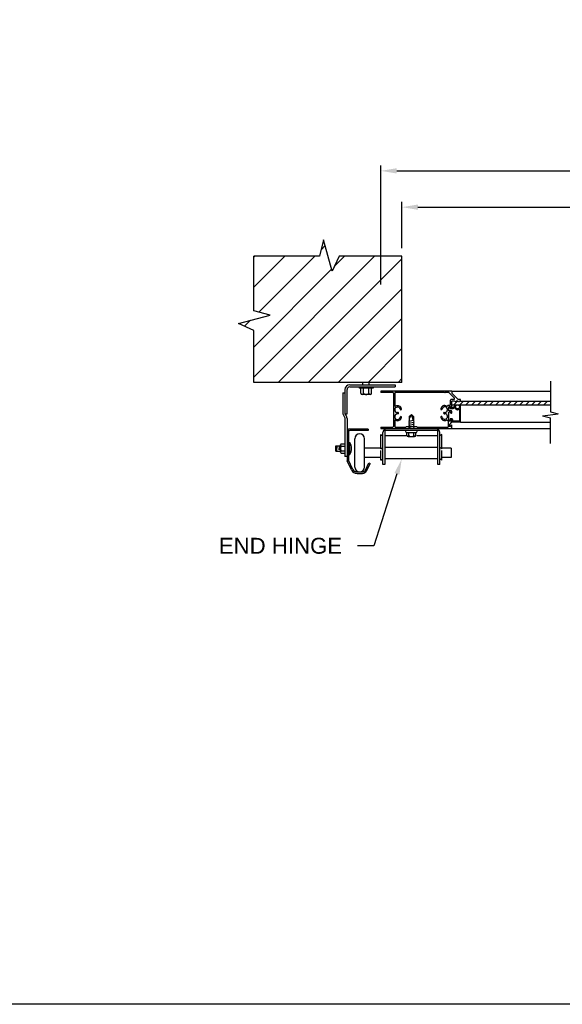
# Model space of a CAD drawing. Header units: inches. Extents: x 168.8 to 189.1, y 234.4 to 247.7.
# Tile 5 of 8: x 177 to 180.2, y 234.4 to 240.3. Entities that reach past the tile are written whole.
import ezdxf
from ezdxf import colors
from ezdxf.entities.mleader import LeaderData, LeaderLine
from ezdxf.math import Vec2, Vec3

# ---------------------------------------------------------------- set-up
doc = ezdxf.new("R2010")
doc.units = ezdxf.units.IN
doc.header["$LTSCALE"] = 0.25
doc.header["$MEASUREMENT"] = 0
doc.layers.add('511', color=7, linetype='Continuous')
doc.layers.add('ANNOTATIONS', color=1, linetype='Continuous')
doc.styles.add('ARIAL', font='arial.ttf', dxfattribs={"height": 0.09375})
doc.dimstyles.new('STANDARD$0', dxfattribs={"dimtxt": 0.09375, "dimasz": 0.09375, "dimexe": 0.03125, "dimexo": 0.046875, "dimgap": 0.09, "dimtad": 0, "dimtih": 1, "dimtoh": 1, "dimdec": 4, "dimzin": 0, "dimdsep": 46, "dimtxsty": 'ARIAL', "dimcen": 0.09, "dimadec": 0, "dimazin": 0, "dimtfac": 1, "dimtdec": 4, "dimtofl": 0, "dimtmove": 0, "dimatfit": 1, "dimfxl": 1, "dimtolj": 1, "dimtzin": 0, "dimarcsym": 0})

# ---------------------------------------------------------------- blocks, each defined once
blk = doc.blocks.new('*D5')
at = {"layer": 'ANNOTATIONS', "color": 0, "lineweight": -2, "transparency": 16777216}
for p, q in [((179.2712, 238.9069), (179.2712, 239.1803)), ((183.0524, 238.9069), (183.0524, 239.1803)), ((179.3649, 239.1491), (180.5464, 239.1491)), ((182.9587, 239.1491), (181.7772, 239.1491))]:
    blk.add_line(p, q, dxfattribs=at)
at = {"layer": 'ANNOTATIONS', "color": 0, "transparency": 16777216}
for points in [[(179.3649, 239.1647), (179.3649, 239.1334), (179.2712, 239.1491)], [(182.9587, 239.1647), (182.9587, 239.1334), (183.0524, 239.1491)]]:
    blk.add_solid(points, dxfattribs=at)
at = {"layer": 'defpoints', "color": 0, "transparency": 16777216}
for p in [(183.0524, 239.1491), (179.2712, 238.8601), (183.0524, 238.8601)]:
    blk.add_point(p, dxfattribs=at)
at = {"layer": 'ANNOTATIONS', "color": 0, "transparency": 16777216, "insert": (181.1618, 239.1491), "char_height": 0.09375, "attachment_point": 5, "style": 'ARIAL'}
blk.add_mtext('\\A1;FINISH OPENING', dxfattribs=at)
blk = doc.blocks.new('*D6')
at = {"layer": 'ANNOTATIONS', "color": 0, "lineweight": -2, "transparency": 16777216}
for p, q in [((179.1462, 238.692), (179.1462, 239.3943)), ((179.2399, 239.363), (180.6529, 239.363)), ((183.0837, 239.363), (181.6707, 239.363)), ((183.1774, 238.692), (183.1774, 239.3943))]:
    blk.add_line(p, q, dxfattribs=at)
at = {"layer": 'ANNOTATIONS', "color": 0, "transparency": 16777216}
for points in [[(179.2399, 239.3786), (179.2399, 239.3474), (179.1462, 239.363)], [(183.0837, 239.3786), (183.0837, 239.3474), (183.1774, 239.363)]]:
    blk.add_solid(points, dxfattribs=at)
at = {"layer": 'defpoints', "color": 0, "transparency": 16777216}
for p in [(179.1462, 239.363), (179.1462, 238.6451), (183.1774, 238.6451)]:
    blk.add_point(p, dxfattribs=at)
at = {"layer": 'ANNOTATIONS', "color": 0, "transparency": 16777216, "insert": (181.1618, 239.363), "char_height": 0.09375, "attachment_point": 5, "style": 'ARIAL'}
blk.add_mtext('\\A1;DOOR WIDTH', dxfattribs=at)

msp = doc.modelspace()

# ---------------------------------------------------------------- hatches: boundary and pattern name
at = {"layer": '511'}
h = msp.add_hatch(dxfattribs=at)
h.set_pattern_fill('ANSI31', color=256)
h.paths.add_polyline_path([(179.27118, 238.86006), (178.89969, 238.86006), (178.85882, 238.77085), (178.80854, 238.95627), (178.78368, 238.86006), (178.39618, 238.86006), (178.39618, 238.5375), (178.49239, 238.51264), (178.30698, 238.46236), (178.39618, 238.42149), (178.39618, 238.11494), (179.27118, 238.11494)])
h.paths.add_polyline_path([(183.92743, 238.42149), (183.83823, 238.46236), (184.02364, 238.51264), (183.92743, 238.5375), (183.92743, 238.86006), (183.55594, 238.86006), (183.51507, 238.77085), (183.46479, 238.95627), (183.43993, 238.86006), (183.05243, 238.86006), (183.05243, 238.11494), (183.92743, 238.11494)])

# ---------------------------------------------------------------- linework, layer by layer
for p, q in [((178.80854, 238.95627), (178.78368, 238.86006)), ((178.85882, 238.77085), (178.80854, 238.95627)), ((178.78368, 238.86006), (178.39618, 238.86006)), ((178.39618, 238.5375), (178.39618, 238.86006)), ((178.89969, 238.86006), (178.85882, 238.77085)), ((179.27118, 238.86006), (178.89969, 238.86006)), ((179.27118, 238.11494), (179.27118, 238.86006)), ((178.49239, 238.51264), (178.39618, 238.5375)), ((178.30698, 238.46236), (178.49239, 238.51264)), ((178.39618, 238.42149), (178.30698, 238.46236)), ((178.39618, 238.11494), (178.39618, 238.42149)), ((179.27118, 238.11494), (178.39618, 238.11494)), ((178.93456, 238.0729), (178.93456, 237.92981)), ((178.94693, 237.92903), (178.94693, 238.0729)), ((178.96256, 238.1009), (179.23143, 238.1009)), ((178.96256, 238.08853), (179.23143, 238.08853)), ((179.01862, 238.08853), (179.01862, 238.0819)), ((179.10049, 238.0819), (179.01862, 238.0819)), ((179.02737, 238.05128), (179.02737, 238.0819)), ((179.04081, 238.1009), (179.04081, 238.11494)), ((179.04393, 238.05128), (179.04393, 238.0819)), ((179.07518, 238.05128), (179.07518, 238.0819)), ((179.07831, 238.1009), (179.07831, 238.11494)), ((179.09174, 238.05128), (179.09174, 238.0819)), ((179.10049, 238.08853), (179.10049, 238.0819)), ((179.23143, 238.1009), (179.23143, 238.08853)), ((180.1473, 238.12353), (180.1473, 237.94113)), ((178.92218, 238.05384), (178.93456, 238.05384)), ((178.92218, 238.05384), (178.92218, 237.93299)), ((179.08346, 238.04378), (179.03565, 238.04378)), ((179.56498, 238.06354), (179.14618, 238.06354)), ((179.14618, 238.06354), (179.14618, 238.05604)), ((179.21669, 238.05604), (179.14618, 238.05604)), ((179.22044, 238.05229), (179.22044, 237.85539)), ((179.22794, 238.05229), (179.22794, 237.97836)), ((179.52172, 238.05604), (179.23169, 238.05604)), ((179.5236, 238.05416), (179.52172, 238.05604)), ((179.52547, 238.05604), (179.5236, 238.05416)), ((179.54427, 238.05604), (179.52547, 238.05604)), ((179.54692, 238.05494), (179.58043, 238.02144)), ((179.55748, 237.98316), (179.55748, 238.01128)), ((179.57778, 238.01503), (179.56123, 238.01503)), ((179.56498, 238.06354), (179.56498, 238.05191)), ((179.56498, 238.06353), (180.1473, 238.06353)), ((179.56498, 238.05191), (179.60076, 238.01613)), ((179.61573, 238.01503), (179.60341, 238.01503)), ((179.61573, 238.00441), (179.61573, 238.01503)), ((179.55373, 237.97941), (179.54307, 237.97941)), ((179.55748, 237.9719), (179.54773, 237.9719)), ((179.54773, 237.94815), (179.54773, 237.9719)), ((179.55469, 237.97191), (179.55048, 237.97191)), ((179.55048, 237.96691), (179.55277, 237.96691)), ((179.55277, 237.96691), (179.55495, 237.95878)), ((179.57085, 237.95878), (179.55495, 237.95878)), ((179.55711, 237.97006), (179.55879, 237.96378)), ((179.55913, 237.96575), (179.55748, 237.9719)), ((179.56927, 237.96378), (179.55879, 237.96378)), ((179.56232, 237.96378), (179.5617, 237.96378)), ((179.56232, 237.96378), (179.5617, 237.96378)), ((179.58179, 238.00441), (179.56498, 238.00441)), ((179.56498, 237.96644), (179.56498, 238.00441)), ((179.56498, 237.98291), (180.1473, 237.98291)), ((179.58143, 237.9723), (179.56927, 237.96378)), ((179.58004, 237.96522), (179.57085, 237.95878)), ((179.57768, 237.98291), (179.59918, 238.00441)), ((179.58605, 237.97692), (179.58143, 237.9723)), ((179.58179, 238.00441), (179.58279, 238.00227)), ((179.58492, 238.00441), (179.58392, 238.00227)), ((179.58492, 238.00441), (179.58591, 238.00227)), ((179.58804, 238.00441), (179.58705, 238.00227)), ((179.58804, 238.00441), (179.58904, 238.00227)), ((179.59117, 238.00441), (179.59017, 238.00227)), ((179.6013, 238.00441), (179.59117, 238.00441)), ((179.6013, 238.00441), (179.60229, 238.00227)), ((179.60442, 238.00441), (179.60343, 238.00227)), ((179.60442, 238.00441), (179.60542, 238.00227)), ((179.60755, 238.00441), (179.60655, 238.00227)), ((179.60755, 238.00441), (179.60854, 238.00227)), ((179.61067, 238.00441), (179.60968, 238.00227)), ((179.61573, 238.00441), (179.61067, 238.00441)), ((179.61073, 237.95428), (179.61073, 237.88866)), ((179.61573, 237.97728), (179.61104, 237.97728)), ((179.61304, 237.98291), (179.63454, 238.00441)), ((179.61573, 238.00441), (180.1473, 238.00441)), ((179.61573, 237.88116), (179.61573, 237.97728)), ((179.6484, 237.98291), (179.6699, 238.00441)), ((179.68375, 237.98291), (179.70525, 238.00441)), ((179.71911, 237.98291), (179.74061, 238.00441)), ((179.75446, 237.98291), (179.77596, 238.00441)), ((179.78982, 237.98291), (179.81132, 238.00441)), ((179.82517, 237.98291), (179.84667, 238.00441)), ((179.86053, 237.98291), (179.88203, 238.00441)), ((179.89588, 237.98291), (179.91738, 238.00441)), ((179.93124, 237.98291), (179.95274, 238.00441)), ((179.96659, 237.98291), (179.98809, 238.00441)), ((180.00195, 237.98291), (180.02345, 238.00441)), ((180.0373, 237.98291), (180.0588, 238.00441)), ((180.07266, 237.98291), (180.09416, 238.00441)), ((180.10801, 237.98291), (180.12951, 238.00441)), ((178.92418, 237.92521), (178.93409, 237.90719)), ((178.93456, 237.92903), (178.94693, 237.92903)), ((178.93456, 237.90538), (178.93456, 237.67884)), ((178.93502, 237.928), (178.94494, 237.90997)), ((178.94693, 237.9022), (178.94693, 237.66032)), ((179.24762, 237.93728), (179.24457, 237.93728)), ((179.24762, 237.92977), (179.24457, 237.92977)), ((179.31412, 237.91503), (179.32631, 237.92503)), ((179.32631, 237.92503), (179.31412, 237.90429)), ((179.31412, 237.91503), (179.31412, 237.89115)), ((179.32631, 237.92503), (179.33439, 237.89219)), ((179.32631, 237.92503), (179.33849, 237.91503)), ((179.33849, 237.91503), (179.33849, 237.88991)), ((179.52055, 237.93815), (179.5236, 237.93815)), ((179.52055, 237.93065), (179.5236, 237.93065)), ((179.56123, 237.94815), (179.54773, 237.94815)), ((179.54773, 237.8909), (179.54773, 237.94065)), ((179.55748, 237.94065), (179.54773, 237.94065)), ((179.55373, 237.88527), (179.56498, 237.89652)), ((179.55565, 237.89791), (179.55919, 237.89178)), ((179.56748, 237.89978), (179.55673, 237.89978)), ((179.55913, 237.9345), (179.55748, 237.94065)), ((179.56182, 237.89442), (179.55919, 237.89178)), ((179.56232, 237.93253), (179.5617, 237.93253)), ((179.56373, 237.89478), (179.56271, 237.89478)), ((179.56498, 237.93519), (179.56498, 237.9444)), ((179.56498, 237.88478), (179.56498, 237.89653)), ((179.56498, 237.88477), (179.56498, 237.89652)), ((179.56498, 237.89353), (179.56498, 237.88241)), ((179.56998, 237.89728), (179.56998, 237.88866)), ((180.10102, 237.91734), (180.19359, 237.93043)), ((180.10102, 237.91734), (180.1473, 237.90664)), ((180.1473, 237.94113), (180.19359, 237.93043)), ((180.1473, 237.75442), (180.1473, 237.90664)), ((179.07193, 237.84035), (178.96318, 237.84035)), ((179.07193, 237.84035), (179.07193, 237.83185)), ((179.14618, 237.85164), (179.14618, 237.84414)), ((179.14618, 237.85164), (179.21669, 237.85164)), ((179.14618, 237.84414), (179.3162, 237.84414)), ((179.17006, 237.84416), (179.17006, 237.63047)), ((179.22794, 237.88869), (179.22794, 237.85539)), ((179.23169, 237.85164), (179.29432, 237.85164)), ((179.24302, 237.84602), (179.24115, 237.84414)), ((179.2449, 237.84414), (179.24302, 237.84602)), ((179.29807, 237.85539), (179.29432, 237.85164)), ((179.29807, 237.85539), (179.35683, 237.85539)), ((179.31112, 237.8874), (179.33849, 237.89304)), ((179.31412, 237.89115), (179.31112, 237.8874)), ((179.31112, 237.8874), (179.31412, 237.8849)), ((179.31412, 237.8849), (179.31112, 237.88115)), ((179.31112, 237.88115), (179.31412, 237.87865)), ((179.31112, 237.8749), (179.34149, 237.88115)), ((179.31412, 237.87865), (179.31112, 237.8749)), ((179.31112, 237.8749), (179.31412, 237.8724)), ((179.31412, 237.8724), (179.31112, 237.86865)), ((179.31112, 237.86865), (179.31412, 237.86615)), ((179.31112, 237.8624), (179.34149, 237.86865)), ((179.31412, 237.86615), (179.31112, 237.8624)), ((179.31112, 237.8624), (179.31412, 237.8599)), ((179.31412, 237.8599), (179.31112, 237.85615)), ((179.31112, 237.85615), (179.31412, 237.85365)), ((179.31112, 237.8499), (179.34149, 237.85615)), ((179.31412, 237.85365), (179.31112, 237.8499)), ((179.31112, 237.8499), (179.31412, 237.8474)), ((179.31412, 237.8474), (179.31152, 237.84416)), ((179.31806, 237.84603), (179.31618, 237.84416)), ((179.31993, 237.84416), (179.31806, 237.84603)), ((179.31995, 237.84414), (179.56498, 237.84414)), ((179.33849, 237.88991), (179.34149, 237.8874)), ((179.34149, 237.8874), (179.33849, 237.88366)), ((179.33849, 237.88366), (179.34149, 237.88115)), ((179.34149, 237.88115), (179.33849, 237.87741)), ((179.33849, 237.87741), (179.34149, 237.8749)), ((179.34149, 237.8749), (179.33849, 237.87116)), ((179.33849, 237.87116), (179.34149, 237.86865)), ((179.34149, 237.86865), (179.33849, 237.86491)), ((179.33849, 237.86491), (179.34149, 237.8624)), ((179.34149, 237.8624), (179.33849, 237.85866)), ((179.33849, 237.85866), (179.34149, 237.85615)), ((179.34149, 237.85615), (179.33849, 237.85241)), ((179.33849, 237.85241), (179.34149, 237.8499)), ((179.34149, 237.8499), (179.33849, 237.84616)), ((179.33849, 237.84616), (179.34089, 237.84416)), ((179.35683, 237.85539), (179.36058, 237.85164)), ((179.36058, 237.85164), (179.54248, 237.85164)), ((179.48256, 237.63047), (179.48256, 237.84416)), ((179.54623, 237.85539), (179.54623, 237.88343)), ((179.55373, 237.8909), (179.54773, 237.8909)), ((179.55373, 237.88527), (179.55373, 237.8909)), ((179.56498, 237.88477), (179.55373, 237.86964)), ((179.55373, 237.85402), (179.55373, 237.86964)), ((179.56498, 237.86527), (179.55373, 237.85402)), ((179.56498, 237.84414), (179.56498, 237.86527)), ((179.56498, 237.84416), (180.1473, 237.84416)), ((179.61573, 237.88116), (179.56623, 237.88116)), ((179.60824, 237.88616), (179.57248, 237.88616)), ((179.61573, 237.88116), (180.1473, 237.88116)), ((178.95543, 237.8241), (178.95543, 237.66032)), ((179.07193, 237.83185), (178.96318, 237.83185)), ((178.99309, 237.6156), (178.99309, 237.78297)), ((179.05009, 237.6156), (179.05009, 237.78297)), ((179.14618, 237.72347), (179.14618, 237.8086)), ((179.14618, 237.8086), (179.15868, 237.80041)), ((179.15868, 237.63047), (179.15868, 237.81916)), ((179.17006, 237.83278), (179.48256, 237.83278)), ((179.29518, 237.80041), (179.17006, 237.80041)), ((179.2954, 237.82035), (179.35721, 237.82035)), ((179.29943, 237.80441), (179.29943, 237.82035)), ((179.30693, 237.79691), (179.34568, 237.79691)), ((179.31224, 237.80441), (179.31224, 237.82035)), ((179.34037, 237.80441), (179.34037, 237.82035)), ((179.35318, 237.80441), (179.35318, 237.82035)), ((179.48256, 237.80041), (179.35879, 237.80041)), ((179.49393, 237.63047), (179.49393, 237.81916)), ((179.50643, 237.8086), (179.49393, 237.80041)), ((179.50643, 237.72347), (179.50643, 237.8086)), ((178.88043, 237.71037), (178.88043, 237.74107)), ((178.88043, 237.74107), (178.90816, 237.74107)), ((178.88706, 237.71395), (178.88926, 237.7391)), ((178.89997, 237.71678), (178.90177, 237.73736)), ((178.90816, 237.70464), (178.90816, 237.74679)), ((178.91256, 237.75387), (178.93456, 237.75387)), ((178.91256, 237.73972), (178.93456, 237.73972)), ((178.95543, 237.76097), (178.96263, 237.76097)), ((178.96263, 237.69047), (178.96263, 237.76097)), ((179.14618, 237.72663), (179.05009, 237.72663)), ((179.14618, 237.72347), (179.15868, 237.73166)), ((179.48256, 237.73166), (179.17006, 237.73166)), ((179.50643, 237.72347), (179.49393, 237.73166)), ((179.56107, 237.72663), (179.50643, 237.72663)), ((179.56107, 237.72663), (179.56107, 237.67194)), ((178.88043, 237.71037), (178.90816, 237.71037)), ((178.91256, 237.71172), (178.93456, 237.71172)), ((178.91256, 237.69757), (178.93456, 237.69757)), ((178.94693, 237.67884), (178.93456, 237.67884)), ((178.95543, 237.69047), (178.96263, 237.69047)), ((179.14618, 237.67194), (179.05009, 237.67194)), ((179.14618, 237.65672), (179.14618, 237.7142)), ((179.14618, 237.65672), (179.15868, 237.66491)), ((179.48256, 237.66491), (179.17006, 237.66491)), ((179.50643, 237.65672), (179.49393, 237.66491)), ((179.50643, 237.65672), (179.50643, 237.7142)), ((179.56107, 237.67194), (179.50643, 237.67194)), ((178.9739, 237.59888), (178.94845, 237.65346)), ((178.98161, 237.60247), (178.95616, 237.65705)), ((179.05552, 237.5984), (179.07604, 237.64047)), ((179.06316, 237.59467), (179.08368, 237.63674)), ((179.07604, 237.64047), (179.08368, 237.63674)), ((179.17006, 237.63047), (179.15868, 237.63047)), ((179.49393, 237.63047), (179.48256, 237.63047)), ((179.00574, 237.5871), (179.03743, 237.5871)), ((179.00574, 237.5786), (179.03743, 237.5786))]:
    msp.add_line(p, q, dxfattribs=at)
msp.add_circle((179.59898, 237.97116), 0.01175, dxfattribs=at)
for centre, radius, start, end in [((178.96256, 238.0729), 0.028, 90, 180), ((178.96256, 238.0729), 0.01562, 90, 180), ((179.03565, 238.0521), 0.00832, 185.668222, 354.331778), ((179.05956, 238.0638), 0.02003, 218.717988, 321.282012), ((179.08346, 238.0521), 0.00832, 185.668222, 354.331778), ((179.21669, 238.05229), 0.00375, 0, 90), ((179.23169, 238.05229), 0.00375, 90, 180), ((179.54427, 238.05229), 0.00375, 45, 90), ((179.56123, 238.01128), 0.00375, 90, 180), ((179.57778, 238.01878), 0.00375, 270, 45), ((179.60341, 238.01878), 0.00375, 225, 270), ((179.23169, 237.97836), 0.00375, 180, 297.643192), ((179.24457, 237.95378), 0.0165, 10.664662, 270), ((179.24457, 237.95378), 0.024, 10.664662, 117.643192), ((179.26447, 237.95753), 0.00375, 190.664662, 10.664662), ((179.5037, 237.9584), 0.00375, 169.335338, 349.335338), ((179.5236, 237.95465), 0.024, 62.356808, 169.335338), ((179.5236, 237.95465), 0.0165, 270, 169.335338), ((179.53648, 237.97924), 0.00375, 242.356808, 331.467311), ((179.54307, 237.97566), 0.00375, 90, 151.467311), ((179.55048, 237.96941), 0.0025, 90, 270), ((179.55373, 237.98316), 0.00375, 270, 0), ((179.55469, 237.96941), 0.0025, 15, 90), ((179.5617, 237.96644), 0.00266, 195, 270), ((179.56232, 237.96644), 0.00266, 270, 0), ((179.58147, 237.96317), 0.0025, 24.514708, 125), ((179.58336, 238.00253), 0.000625, 204.968351, 335.031649), ((179.59898, 237.97116), 0.01675, 204.514708, 265.723203), ((179.58648, 238.00253), 0.000625, 204.968351, 335.031649), ((179.58693, 237.97603), 0.00125, 338.566941, 135), ((179.58961, 238.00253), 0.000625, 204.968351, 335.031649), ((179.59898, 237.95441), 0.00125, 177.861601, 2.138399), ((179.59898, 237.97116), 0.01675, 274.276797, 298.719336), ((179.60286, 238.00253), 0.000625, 204.968351, 335.031649), ((179.60598, 238.00253), 0.000625, 204.968351, 335.031649), ((179.60823, 237.95428), 0.0025, 0, 118.719336), ((179.60911, 238.00253), 0.000625, 204.968351, 335.031649), ((179.61104, 237.97603), 0.00125, 90, 202.024313), ((178.93831, 237.93299), 0.01613, 180, 208.810794), ((178.93081, 237.90538), 0.00375, 0, 28.810794), ((178.93831, 237.92981), 0.00375, 180, 208.810794), ((178.93081, 237.9022), 0.01613, 0, 28.810794), ((179.24457, 237.91327), 0.0165, 90, 349.335338), ((179.24457, 237.91327), 0.024, 242.356808, 349.335338), ((179.24762, 237.93353), 0.00375, 270, 90), ((179.26447, 237.90953), 0.00375, 349.335338, 169.335338), ((179.5037, 237.9104), 0.00375, 10.664662, 190.664662), ((179.5236, 237.91415), 0.024, 190.664662, 296.188028), ((179.5236, 237.91415), 0.0165, 190.664662, 90), ((179.52055, 237.9344), 0.00375, 90, 270), ((179.55673, 237.89853), 0.00125, 90, 210), ((179.5617, 237.93519), 0.00266, 195, 270), ((179.56123, 237.9444), 0.00375, 0, 90), ((179.56271, 237.89353), 0.00125, 90, 135), ((179.56232, 237.93519), 0.00266, 270, 0), ((179.56373, 237.89353), 0.00125, 0, 90), ((179.56748, 237.89728), 0.0025, 0, 90), ((178.96318, 237.8241), 0.01625, 90, 180), ((179.18368, 237.81916), 0.025, 123.024664, 180), ((179.21669, 237.85539), 0.00375, 270, 0), ((179.23169, 237.88869), 0.00375, 62.356808, 180), ((179.23169, 237.85539), 0.00375, 180, 270), ((179.46893, 237.81916), 0.025, 0, 56.975336), ((179.53585, 237.88924), 0.00375, 12.720617, 116.188028), ((179.54316, 237.8909), 0.00375, 192.720617, 264.740504), ((179.54248, 237.85539), 0.00375, 270, 360), ((179.54248, 237.88343), 0.00375, 0, 84.740504), ((179.56623, 237.88241), 0.00125, 180, 270), ((179.57248, 237.88866), 0.0025, 180, 270), ((179.60824, 237.88366), 0.0025, 26.36724, 90), ((179.61162, 237.88527), 0.00125, 203.869027, 66.130973), ((179.61323, 237.88866), 0.0025, 180, 243.63276), ((178.96318, 237.8241), 0.00775, 90, 180), ((179.02159, 237.78297), 0.0285, 0, 180), ((179.30043, 237.82656), 0.00799, 128.935918, 231.064082), ((179.30693, 237.80441), 0.0075, 180, 270), ((179.30474, 237.80441), 0.0075, 278.385539, 0), ((179.31974, 237.80441), 0.0075, 180, 270), ((179.33287, 237.80441), 0.0075, 270, 0), ((179.34787, 237.80441), 0.0075, 180, 261.614461), ((179.34568, 237.80441), 0.0075, 270, 0), ((179.35219, 237.82656), 0.00799, 308.935918, 51.064082), ((178.91604, 237.74679), 0.00789, 116.244367, 243.755633), ((178.93263, 237.72572), 0.02447, 145.105623, 214.894377), ((178.90746, 237.72572), 0.06547, 327.423424, 32.576576), ((178.91604, 237.70464), 0.00789, 116.244367, 243.755633), ((178.96318, 237.66032), 0.01625, 180, 205), ((178.96318, 237.66032), 0.00775, 180, 205), ((179.02159, 237.6156), 0.0285, 180, 0), ((179.00574, 237.61372), 0.03513, 205, 270), ((179.00574, 237.61372), 0.02662, 205, 270), ((179.03743, 237.60722), 0.02013, 270, 334), ((179.03743, 237.60722), 0.02863, 270, 334)]:
    msp.add_arc(centre, radius, start, end, dxfattribs=at)
at = {"layer": 'defpoints'}
msp.add_lwpolyline([(189.05875, 234.44685), (168.77187, 234.44685), (168.77187, 247.18196), (189.05875, 247.18196)], close=True, dxfattribs=at)

# ---------------------------------------------------------------- dimensions: what is measured, and where the dimension line sits
at = {"layer": 'ANNOTATIONS'}
for base, p1, p2, text, picture, middle in [((179.14618, 239.363), (183.17743, 238.64513), (179.14618, 238.64513), 'DOOR WIDTH', '*D6', (181.16181, 239.363)), ((183.05243, 239.14906), (179.27118, 238.86006), (183.05243, 238.86006), 'FINISH OPENING', '*D5', (181.16181, 239.14906))]:
    dim = msp.add_linear_dim(base=base, p1=p1, p2=p2, text=text, dimstyle='STANDARD$0', dxfattribs=at)
    dim.commit()
    dim.dimension.update_dxf_attribs({"geometry": picture, "text_midpoint": middle})

# ---------------------------------------------------------------- leaders
ml = msp.add_multileader_mtext('Standard', dxfattribs=at)
ml.set_content('END HINGE', color=256, style='ARIAL')
ml.set_leader_properties()
ml.build(insert=Vec2(0, 0))
ml.multileader.update_dxf_attribs({"dogleg_length": 0.36, "arrow_head_size": 0.09375})
ctx = ml.context
ctx.base_point, ctx.char_height, ctx.arrow_head_size, ctx.landing_gap_size, ctx.plane_origin = Vec3(178.11757, 237.15085), 0.09375, 0.09375, 0.09, Vec3(176.89409, 236.71762)
ctx.text_align_type = 2
notes = []
notes.append((ctx, [(1, (1, 1, 0), (179.10581, 237.15085), (-1, 0), 0.09796, [(0, [(179.26996, 237.66491)], 0, [])])]))
ctx.mtext.insert, ctx.mtext.width, ctx.mtext.alignment, ctx.mtext.flow_direction = Vec3(178.91786, 237.19852), 1.455841, 3, 5
for ctx, leaders in notes:
    for number, flags, end, landing, length, lines in leaders:
        leader = LeaderData()
        leader.index, (leader.has_last_leader_line, leader.has_dogleg_vector, leader.attachment_direction) = number, flags
        leader.last_leader_point, leader.dogleg_vector, leader.dogleg_length = Vec3(end), Vec3(landing), length
        for number, points, colour, breaks in lines:
            line = LeaderLine()
            line.index, line.vertices, line.color, line.breaks = number, Vec3.list(points), colors.encode_raw_color(colour), breaks
            leader.lines.append(line)
        ctx.leaders.append(leader)

doc.saveas('drawing.dxf')
